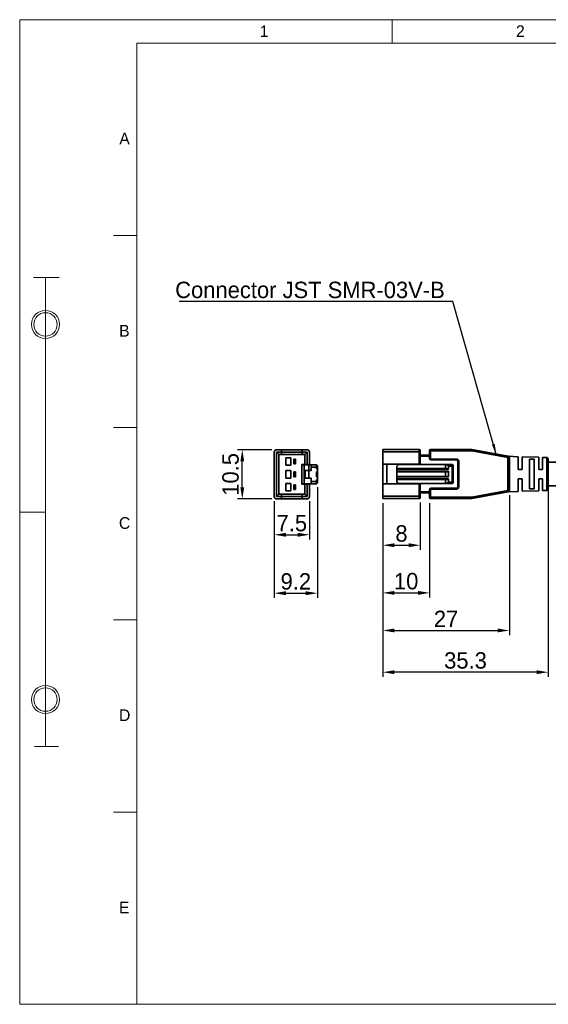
# Model space of a CAD drawing. Header units: millimetres. Extents: x 0 to 297, y 0 to 210.
# Tile 1 of 2: x 0 to 113, y 0 to 210. Entities that reach past the tile are written whole.
import ezdxf

# ---------------------------------------------------------------- set-up
doc = ezdxf.new("R2010")
doc.units = ezdxf.units.MM
doc.header["$PDSIZE"] = -5
for name, color, linetype, lineweight in [('图框_内_', 7, 'Continuous', 18), ('图框_外_', 7, 'Continuous', 18), ('图框文字', 7, 'Continuous', 18), ('标注', 3, 'Continuous', 25), ('粗实线层', 7, 'Continuous', 35)]:
    doc.layers.add(name, color=color, linetype=linetype, lineweight=lineweight)
doc.dimstyles.new('CST_STANDARD', dxfattribs={"dimtxt": 3.5, "dimasz": 2.5, "dimexe": 1, "dimexo": 1, "dimgap": 0.6, "dimtad": 1, "dimtoh": 1, "dimdec": 4, "dimdsep": 46, "dimtxsty": 'Standard', "dimcen": -2.5, "dimdle": 5, "dimadec": 0, "dimazin": 0, "dimtfac": 1, "dimtdec": 4, "dimtofl": 0, "dimtmove": 0, "dimatfit": 3, "dimfxl": 1, "dimtolj": 1, "dimarcsym": 0})

# ---------------------------------------------------------------- blocks, each defined once
blk = doc.blocks.new('*X1')
at = {"layer": '标注', "linetype": 'Continuous'}
blk.add_hatch(color=0, dxfattribs=at).paths.add_polyline_path([(101.68, 117.03), (100.7, 119.35), (101.3, 119.52)], flags=0)
at = {"layer": '标注', "color": 0}
blk.add_line((92.39, 149.87), (34.03, 149.87), dxfattribs=at)
at = {"layer": '标注', "color": 0, "linetype": 'Continuous'}
blk.add_line((101.68, 117.03), (92.39, 149.87), dxfattribs=at)
at = {"layer": '标注', "color": 7, "insert": (92.39, 150.57), "char_height": 3.5, "width": 113.8278, "attachment_point": 9}
blk.add_mtext('\\pxi0.5,r0.5;Connector JST SMR-03V-B', dxfattribs=at)
blk = doc.blocks.new('*X4')
at = {"layer": 'Defpoints', "color": 0}
for p in [(47.46, 118.28), (54.78, 118.28), (54.78, 107.78)]:
    blk.add_point(p, dxfattribs=at)
at = {"layer": '标注', "color": 0, "linetype": 'Continuous', "lineweight": -2}
for p, q in [((53.78, 118.28), (46.46, 118.28)), ((47.46, 110.28), (47.46, 115.78)), ((53.78, 107.78), (46.46, 107.78))]:
    blk.add_line(p, q, dxfattribs=at)
at = {"layer": '标注', "color": 0}
for points in [[(47.88, 115.78), (47.05, 115.78), (47.46, 118.28)], [(47.05, 110.28), (47.88, 110.28), (47.46, 107.78)]]:
    blk.add_solid(points, dxfattribs=at)
at = {"layer": '标注', "color": 7, "insert": (44.97, 113.03), "char_height": 3.5, "attachment_point": 5, "rotation": 90}
blk.add_mtext('\\A1;\\A1;{\\fFZLanTingHei-R-GBK|b0|i0|c134|p2;10.5}', dxfattribs=at)
blk = doc.blocks.new('*X5')
at = {"layer": 'Defpoints', "color": 0}
for p in [(54.28, 108.28), (61.78, 108.28), (61.78, 100.15)]:
    blk.add_point(p, dxfattribs=at)
at = {"layer": '标注', "color": 0, "linetype": 'Continuous', "lineweight": -2}
for p, q in [((54.28, 107.28), (54.28, 99.15)), ((61.78, 107.28), (61.78, 99.15)), ((56.78, 100.15), (59.28, 100.15))]:
    blk.add_line(p, q, dxfattribs=at)
at = {"layer": '标注', "color": 0}
for points in [[(56.78, 100.56), (56.78, 99.73), (54.28, 100.15)], [(59.28, 99.73), (59.28, 100.56), (61.78, 100.15)]]:
    blk.add_solid(points, dxfattribs=at)
at = {"layer": '标注', "color": 7, "insert": (58.03, 102.61), "char_height": 3.5, "attachment_point": 5}
blk.add_mtext('\\A1;\\A1;{\\fFZLanTingHei-R-GBK|b0|i0|c134|p2;7.5}', dxfattribs=at)
blk = doc.blocks.new('*X6')
at = {"layer": 'Defpoints', "color": 0}
for p in [(63.48, 111.33), (54.28, 108.28), (63.48, 87.68)]:
    blk.add_point(p, dxfattribs=at)
at = {"layer": '标注', "color": 0, "linetype": 'Continuous', "lineweight": -2}
for p, q in [((63.48, 110.33), (63.48, 86.68)), ((54.28, 107.28), (54.28, 86.68)), ((56.78, 87.68), (60.98, 87.68))]:
    blk.add_line(p, q, dxfattribs=at)
at = {"layer": '标注', "color": 0}
for points in [[(56.78, 88.1), (56.78, 87.26), (54.28, 87.68)], [(60.98, 87.26), (60.98, 88.1), (63.48, 87.68)]]:
    blk.add_solid(points, dxfattribs=at)
at = {"layer": '标注', "color": 7, "insert": (58.88, 90.18), "char_height": 3.5, "attachment_point": 5}
blk.add_mtext('\\A1;\\A1;{\\fFZLanTingHei-R-GBK|b0|i0|c134|p2;9.2}', dxfattribs=at)
blk = doc.blocks.new('*X14')
at = {"layer": 'Defpoints', "color": 0}
for p in [(77.41, 107.85), (85.41, 108.05), (85.41, 97.91)]:
    blk.add_point(p, dxfattribs=at)
at = {"layer": '标注', "color": 0, "linetype": 'Continuous', "lineweight": -2}
for p, q in [((77.41, 106.85), (77.41, 96.91)), ((85.41, 107.05), (85.41, 96.91)), ((79.91, 97.91), (82.91, 97.91))]:
    blk.add_line(p, q, dxfattribs=at)
at = {"layer": '标注', "color": 0}
for points in [[(79.91, 98.33), (79.91, 97.49), (77.41, 97.91)], [(82.91, 97.49), (82.91, 98.33), (85.41, 97.91)]]:
    blk.add_solid(points, dxfattribs=at)
at = {"layer": '标注', "color": 7, "insert": (81.41, 100.4), "char_height": 3.5, "attachment_point": 5}
blk.add_mtext('\\A1;\\A1;{\\fFZLanTingHei-R-GBK|b0|i0|c134|p2;8}', dxfattribs=at)
blk = doc.blocks.new('*X15')
at = {"layer": 'Defpoints', "color": 0}
for p in [(77.41, 107.85), (87.41, 107.85), (87.41, 87.75)]:
    blk.add_point(p, dxfattribs=at)
at = {"layer": '标注', "color": 0, "linetype": 'Continuous', "lineweight": -2}
for p, q in [((77.41, 106.85), (77.41, 86.75)), ((87.41, 106.85), (87.41, 86.75)), ((79.91, 87.75), (84.91, 87.75))]:
    blk.add_line(p, q, dxfattribs=at)
at = {"layer": '标注', "color": 0}
for points in [[(79.91, 88.16), (79.91, 87.33), (77.41, 87.75)], [(84.91, 87.33), (84.91, 88.16), (87.41, 87.75)]]:
    blk.add_solid(points, dxfattribs=at)
at = {"layer": '标注', "color": 7, "insert": (82.41, 90.23), "char_height": 3.5, "attachment_point": 5}
blk.add_mtext('\\A1;\\A1;{\\fFZLanTingHei-R-GBK|b0|i0|c134|p2;10}', dxfattribs=at)
blk = doc.blocks.new('*X16')
at = {"layer": 'Defpoints', "color": 0}
for p in [(104.41, 109.6), (77.41, 107.85), (104.41, 79.73)]:
    blk.add_point(p, dxfattribs=at)
at = {"layer": '标注', "color": 0, "linetype": 'Continuous', "lineweight": -2}
for p, q in [((104.41, 108.6), (104.41, 78.73)), ((77.41, 106.85), (77.41, 78.73)), ((79.91, 79.73), (101.91, 79.73))]:
    blk.add_line(p, q, dxfattribs=at)
at = {"layer": '标注', "color": 0}
for points in [[(79.91, 80.15), (79.91, 79.32), (77.41, 79.73)], [(101.91, 79.32), (101.91, 80.15), (104.41, 79.73)]]:
    blk.add_solid(points, dxfattribs=at)
at = {"layer": '标注', "color": 7, "insert": (90.91, 82.2), "char_height": 3.5, "attachment_point": 5}
blk.add_mtext('\\A1;\\A1;{\\fFZLanTingHei-R-GBK|b0|i0|c134|p2;27}', dxfattribs=at)
blk = doc.blocks.new('*X19')
at = {"layer": 'Defpoints', "color": 0}
for p in [(112.71, 110.6), (77.41, 107.85), (77.41, 70.83)]:
    blk.add_point(p, dxfattribs=at)
at = {"layer": '标注', "color": 0, "linetype": 'Continuous', "lineweight": -2}
for p, q in [((112.71, 109.6), (112.71, 69.83)), ((77.41, 106.85), (77.41, 69.83)), ((110.21, 70.83), (79.91, 70.83))]:
    blk.add_line(p, q, dxfattribs=at)
at = {"layer": '标注', "color": 0}
for points in [[(79.91, 71.25), (79.91, 70.42), (77.41, 70.83)], [(110.21, 70.42), (110.21, 71.25), (112.71, 70.83)]]:
    blk.add_solid(points, dxfattribs=at)
at = {"layer": '标注', "color": 7, "insert": (95.06, 73.32), "char_height": 3.5, "attachment_point": 5}
blk.add_mtext('\\A1;\\A1;{\\fFZLanTingHei-R-GBK|b0|i0|c134|p2;35.3}', dxfattribs=at)

msp = doc.modelspace()

# ---------------------------------------------------------------- linework, layer by layer
at = {"layer": '图框_内_'}
for p, q in [((79.4, 205), (79.4, 210)), ((25, 205), (80, 205)), ((25, 190), (25, 205)), ((25, 0), (25, 205)), ((297, 205), (25, 205)), ((25, 164), (20, 164)), ((2.96368, 155), (8.39676, 155)), ((5.5, 55), (5.5, 155)), ((5.5, 55), (5.5, 155)), ((25, 123), (20, 123)), ((5.5, 105), (0, 105)), ((25, 82), (20, 82)), ((3.15179, 55), (8.30358, 55)), ((3.15179, 55), (8.30358, 55)), ((25, 41), (20, 41))]:
    msp.add_line(p, q, dxfattribs=at)
for centre, radius in [((5.5, 145), 3), ((5.5, 145), 3), ((5.5, 145), 2.5), ((5.5, 145), 2.5), ((5.5, 65), 3), ((5.5, 65), 3), ((5.5, 65), 2.5), ((5.5, 65), 2.5)]:
    msp.add_circle(centre, radius, dxfattribs=at)
at = {"layer": '图框_外_'}
for p, q in [((297, 210), (0, 210)), ((0, 0), (0, 210)), ((297, 0), (0, 0))]:
    msp.add_line(p, q, dxfattribs=at)
at = {"layer": '粗实线层'}
for p, q in [((54.28199, 117.78137), (54.28199, 108.28137)), ((61.28199, 118.28137), (54.78199, 118.28137)), ((54.78199, 108.28137), (54.78199, 117.78137)), ((55.28199, 117.28137), (54.78199, 117.78137)), ((54.78199, 117.78137), (61.28199, 117.78137)), ((55.83199, 118.28137), (55.83199, 117.28137)), ((60.23199, 118.28137), (60.23199, 117.28137)), ((60.78199, 117.28137), (61.28199, 117.78137)), ((61.28199, 117.78137), (61.28199, 115.15637)), ((61.78199, 115.15637), (61.78199, 117.78137)), ((77.41407, 107.84828), (77.41407, 118.34828)), ((77.41407, 118.34828), (85.21407, 118.34828)), ((77.41407, 117.84828), (85.41407, 117.84828)), ((85.21407, 118.34828), (85.21407, 115.22328)), ((85.41407, 118.14828), (85.41407, 115.22328)), ((87.41407, 118.14828), (87.41407, 116.39828)), ((96.3884, 118.04828), (87.41407, 118.04828)), ((87.61407, 118.34828), (87.61407, 116.39828)), ((96.3884, 118.34828), (87.61407, 118.34828)), ((55.28199, 108.78137), (55.28199, 117.28137)), ((55.28199, 117.28137), (60.78199, 117.28137)), ((56.78199, 116.58137), (56.78199, 114.98137)), ((57.78199, 116.58137), (56.78199, 116.58137)), ((57.78199, 114.98137), (57.78199, 116.58137)), ((58.48199, 116.28137), (58.48199, 115.28137)), ((58.78199, 116.28137), (58.48199, 116.28137)), ((58.78199, 116.08137), (58.48199, 116.08137)), ((58.78199, 116.28137), (58.78199, 115.28137)), ((60.78199, 117.28137), (60.78199, 115.15637)), ((85.41407, 117.09828), (87.41407, 117.09828)), ((85.41407, 116.89828), (87.41407, 116.89828)), ((87.61407, 116.39828), (87.41407, 116.39828)), ((87.71407, 116.29828), (87.71407, 116.09828)), ((87.71407, 116.29828), (93.11407, 116.29828)), ((87.71407, 116.09828), (93.11407, 116.09828)), ((93.41407, 115.79828), (93.41407, 110.39828)), ((93.61407, 115.79828), (93.61407, 110.39828)), ((104.11407, 109.60099), (104.11407, 116.59558)), ((104.41407, 109.60099), (104.41407, 116.59558)), ((106.31407, 114.09828), (106.31407, 116.79828)), ((107.11407, 114.09828), (107.11407, 116.77328)), ((108.71407, 109.92368), (108.71407, 116.27289)), ((109.71407, 109.95941), (109.71407, 116.23716)), ((110.71407, 114.09828), (110.71407, 116.66078)), ((111.51368, 114.09828), (111.51368, 116.6358)), ((112.42344, 116.60737), (112.42344, 109.5892)), ((112.71407, 116.30751), (112.71407, 109.88906)), ((112.71407, 115.59828), (138.99458, 115.59828)), ((56.78199, 114.98137), (57.78199, 114.98137)), ((56.78199, 113.83137), (56.78199, 112.23137)), ((57.78199, 113.83137), (56.78199, 113.83137)), ((57.78199, 112.23137), (57.78199, 113.83137)), ((58.48199, 115.48137), (58.78199, 115.48137)), ((58.48199, 115.28137), (58.78199, 115.28137)), ((58.48199, 113.53137), (58.48199, 112.53137)), ((58.78199, 113.53137), (58.48199, 113.53137)), ((58.78199, 113.53137), (58.78199, 112.53137)), ((60.18199, 115.15637), (60.18199, 110.90637)), ((61.78199, 115.15637), (60.18199, 115.15637)), ((60.18199, 115.03137), (63.28199, 115.03137)), ((60.68199, 115.03137), (60.68199, 111.03137)), ((60.85569, 113.83137), (60.85569, 112.23137)), ((60.85576, 113.83137), (62.18199, 113.83137)), ((60.88928, 113.83137), (60.88928, 112.23137)), ((61.68199, 115.03137), (61.68199, 112.23137)), ((62.18199, 115.03137), (62.18199, 113.83137)), ((63.28199, 114.53137), (62.18199, 114.53137)), ((63.28199, 115.03137), (63.28199, 114.18137)), ((63.38199, 114.18137), (63.28199, 114.18137)), ((63.38199, 113.53137), (63.28199, 113.53137)), ((63.28199, 113.53137), (63.28199, 112.53137)), ((63.48199, 114.73137), (63.48199, 111.33137)), ((77.41407, 115.22328), (85.41407, 115.22328)), ((78.31407, 110.97328), (78.31407, 115.22328)), ((80.41407, 111.59828), (80.41407, 114.59828)), ((91.11407, 114.24828), (80.41407, 114.24828)), ((91.41407, 114.14828), (80.41407, 114.14828)), ((80.41407, 113.69828), (91.41407, 113.69828)), ((80.41407, 113.59828), (91.11407, 113.59828)), ((80.91407, 115.09828), (92.21407, 115.09828)), ((84.31407, 115.22328), (84.31407, 115.09828)), ((90.81407, 115.09828), (90.81407, 114.24828)), ((90.81407, 113.59828), (90.81407, 112.59828)), ((91.41407, 114.79828), (91.41407, 114.14828)), ((92.41407, 114.79828), (91.41407, 114.79828)), ((91.41407, 113.69828), (91.41407, 112.49828)), ((92.21407, 115.09828), (92.21407, 111.09828)), ((92.41407, 114.89828), (92.41407, 111.29828)), ((106.31407, 114.09828), (107.11407, 114.09828)), ((110.71407, 114.09828), (111.51368, 114.09828)), ((56.78199, 112.23137), (57.78199, 112.23137)), ((58.78199, 113.33137), (58.48199, 113.33137)), ((58.48199, 112.73137), (58.78199, 112.73137)), ((58.48199, 112.53137), (58.78199, 112.53137)), ((60.85576, 112.23137), (62.18199, 112.23137)), ((62.18199, 112.23137), (62.18199, 111.03137)), ((63.28199, 111.53137), (62.18199, 111.53137)), ((63.38199, 112.53137), (63.28199, 112.53137)), ((63.38199, 111.88137), (63.28199, 111.88137)), ((63.28199, 111.88137), (63.28199, 111.03137)), ((91.11407, 112.59828), (80.41407, 112.59828)), ((91.41407, 112.49828), (80.41407, 112.49828)), ((80.41407, 112.04828), (91.41407, 112.04828)), ((80.41407, 111.94828), (91.11407, 111.94828)), ((90.81407, 111.94828), (90.81407, 111.09828)), ((91.41407, 112.04828), (91.41407, 111.39828)), ((91.41407, 111.39828), (92.41407, 111.39828)), ((106.31407, 109.39828), (106.31407, 112.09828)), ((107.11407, 112.09828), (106.31407, 112.09828)), ((107.11407, 109.42328), (107.11407, 112.09828)), ((110.71407, 109.53578), (110.71407, 112.09828)), ((111.51368, 112.09828), (110.71407, 112.09828)), ((111.51368, 109.56077), (111.51368, 112.09828)), ((56.78199, 111.08137), (56.78199, 109.48137)), ((57.78199, 111.08137), (56.78199, 111.08137)), ((56.78199, 109.48137), (57.78199, 109.48137)), ((57.78199, 109.48137), (57.78199, 111.08137)), ((58.78199, 110.78137), (58.48199, 110.78137)), ((58.48199, 110.78137), (58.48199, 109.78137)), ((58.78199, 110.58137), (58.48199, 110.58137)), ((58.48199, 109.98137), (58.78199, 109.98137)), ((58.48199, 109.78137), (58.78199, 109.78137)), ((58.78199, 110.78137), (58.78199, 109.78137)), ((60.18199, 111.03137), (63.28199, 111.03137)), ((60.18199, 110.90637), (61.78199, 110.90637)), ((60.78199, 110.90637), (60.78199, 108.78137)), ((61.28199, 110.90637), (61.28199, 108.28137)), ((61.78199, 108.28137), (61.78199, 110.90637)), ((77.41407, 110.97328), (85.41407, 110.97328)), ((80.91407, 111.09828), (92.21407, 111.09828)), ((84.31407, 111.09828), (84.31407, 110.97328)), ((85.21407, 110.97328), (85.21407, 107.84828)), ((85.41407, 110.97328), (85.41407, 108.04828)), ((85.41407, 109.29828), (87.41407, 109.29828)), ((87.41407, 109.79828), (87.41407, 108.04828)), ((87.61407, 109.79828), (87.41407, 109.79828)), ((87.61407, 109.79828), (87.61407, 107.84828)), ((87.71407, 109.89828), (87.71407, 110.09828)), ((93.11407, 110.09828), (87.71407, 110.09828)), ((93.11407, 109.89828), (87.71407, 109.89828)), ((93.11407, 109.89828), (93.11407, 110.09828)), ((93.61407, 110.39828), (93.41407, 110.39828)), ((96.3884, 108.14828), (104.11407, 109.60099)), ((96.43937, 107.85265), (104.16951, 109.30615)), ((104.11407, 109.60099), (104.16504, 109.30535)), ((104.41407, 109.60099), (104.11407, 109.60099)), ((104.16951, 109.30615), (106.31407, 109.39828)), ((110.71407, 109.53578), (107.11407, 109.42328)), ((107.11407, 109.42328), (110.71407, 109.53578)), ((108.71407, 109.92368), (109.71407, 109.95941)), ((112.42344, 109.5892), (111.51368, 109.56077)), ((111.51368, 109.56077), (112.42344, 109.5892)), ((112.71407, 110.59828), (138.99458, 110.59828)), ((55.28199, 108.78137), (54.78199, 108.28137)), ((54.78199, 108.28137), (61.28199, 108.28137)), ((54.78199, 107.78137), (61.28199, 107.78137)), ((55.28199, 108.78137), (60.78199, 108.78137)), ((55.83199, 108.78137), (55.83199, 107.78137)), ((60.23199, 107.78137), (60.23199, 108.78137)), ((60.78199, 108.78137), (61.28199, 108.28137)), ((85.41407, 108.34828), (77.41407, 108.34828)), ((77.41407, 107.84828), (85.21407, 107.84828)), ((85.41407, 109.09828), (87.41407, 109.09828)), ((87.41407, 108.14828), (96.3884, 108.14828)), ((87.61407, 107.84828), (96.3884, 107.84828)), ((96.3884, 108.14828), (96.3884, 107.84828)), ((96.43937, 107.85265), (96.3884, 108.14828)), ((96.3884, 107.84828), (96.43937, 107.85265))]:
    msp.add_line(p, q, dxfattribs=at)
at = {"layer": '粗实线层', "linetype": 'Continuous'}
for p, q in [((96.3884, 118.34828), (96.3884, 118.04828)), ((96.3884, 118.04828), (96.43937, 118.34392)), ((104.11407, 116.59558), (96.3884, 118.04828)), ((104.16951, 116.89122), (96.43937, 118.34392)), ((93.11407, 116.29828), (93.11407, 116.09828)), ((93.61407, 115.79828), (93.41407, 115.79828)), ((104.16504, 116.89122), (104.11407, 116.59558)), ((104.11407, 116.59558), (104.41407, 116.59558)), ((106.31407, 116.79828), (104.16504, 116.89122)), ((110.71407, 116.66078), (107.11407, 116.77328)), ((109.71407, 116.23716), (108.71407, 116.27289)), ((112.42344, 116.60737), (111.51368, 116.6358))]:
    msp.add_line(p, q, dxfattribs=at)
at = {"layer": '粗实线层'}
for centre, radius, start, end in [((54.78199, 117.78137), 0.5, 90, 180), ((61.28199, 117.78137), 0.5, 360, 90), ((85.21407, 118.14828), 0.2, 0, 90), ((87.61407, 118.14828), 0.2, 90, 180), ((87.71407, 116.39828), 0.3, 180, 270), ((87.71407, 116.39828), 0.1, 180, 270), ((63.18199, 114.73137), 0.3, 0, 70.5287794), ((63.38199, 114.08137), 0.1, 0, 90), ((63.38199, 113.63137), 0.1, 270, 360), ((80.91407, 114.59828), 0.5, 90, 180), ((92.21407, 114.89828), 0.2, 0, 90), ((63.38199, 112.43137), 0.1, 0, 90), ((63.38199, 111.98137), 0.1, 270, 360), ((80.91407, 111.59828), 0.5, 180, 270), ((87.71407, 109.79828), 0.3, 90, 180), ((87.71407, 109.79828), 0.1, 90, 180), ((92.21407, 111.29828), 0.2, 270, 0), ((93.11407, 110.39828), 0.5, 270, 360), ((93.11407, 110.39828), 0.3, 270, 360), ((104.11407, 109.60099), 0.3, 279.782407, 360), ((112.41407, 109.88906), 0.3, 271.7899106, 0), ((54.78199, 108.28137), 0.5, 180, 270), ((61.28199, 108.28137), 0.5, 270, 360), ((85.21407, 108.04828), 0.2, 270, 0), ((87.61407, 108.04828), 0.2, 180, 270), ((96.3884, 108.14828), 0.3, 270, 279.782407)]:
    msp.add_arc(centre, radius, start, end, dxfattribs=at)
at = {"layer": '粗实线层', "linetype": 'Continuous'}
for centre, radius, start, end in [((96.3884, 118.04828), 0.3, 80.217593, 90), ((93.11407, 115.79828), 0.5, 360, 90), ((93.11407, 115.79828), 0.3, 360, 90), ((104.11407, 116.59558), 0.3, 360, 80.217593), ((112.41407, 116.30751), 0.3, 360, 88.2100894), ((63.18199, 111.33137), 0.3, 289.4712206, 0)]:
    msp.add_arc(centre, radius, start, end, dxfattribs=at)
at = {"layer": '粗实线层'}
for centre, major_axis, start_param, end_param in [((90.51407, 114.79828), (0.9, 0), 0, 1.230959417), ((91.11407, 114.14828), (0.3, 0), 0, 1.570796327), ((91.11407, 113.69828), (0.3, 0), 4.71238898, 6.283185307), ((90.51407, 111.39828), (0.9, 0), 5.05222589, 6.283185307), ((91.11407, 112.49828), (0.3, 0), 0, 1.570796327), ((91.11407, 112.04828), (0.3, 0), 4.71238898, 6.283185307)]:
    msp.add_ellipse(centre, major_axis=major_axis, ratio=0.333333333, start_param=start_param, end_param=end_param, dxfattribs=at)

# ---------------------------------------------------------------- block references
at = {"layer": '标注', "color": 9}
msp.add_blockref('*X1', (0, 0), dxfattribs=at)

# ---------------------------------------------------------------- texts
at = {"layer": '图框文字', "linetype": 'Continuous'}
for s, p in [('1', (51.20017, 206.29135)), ('2', (105.82379, 206.29135)), ('A', (21.23923, 183.40182)), ('B', (21.20908, 142.40182)), ('C', (21.15631, 101.40182)), ('D', (21.18144, 60.40182)), ('E', (21.16888, 19.40182))]:
    msp.add_text(s, height=2.5, dxfattribs=at).set_placement(p)

# ---------------------------------------------------------------- dimensions: what is measured, and where the dimension line sits
at = {"layer": '标注', "color": 9}
dim = msp.add_linear_dim(base=(47.46176, 118.28137), p1=(54.78199, 107.78137), p2=(54.78199, 118.28137), angle=90, text='\\A1;{\\fFZLanTingHei-R-GBK|b0|i0|c134|p2;<>}', dimstyle='CST_STANDARD', override={"dimtxsty": 'Standard', "dimsah": 1, "dimclrt": 7, "dimtzin": 8}, dxfattribs=at)
dim.commit()
dim.dimension.update_dxf_attribs({"geometry": '*X4', "text_midpoint": (44.97433, 113.03137)})
for base, p1, p2, picture, middle in [((63.48199, 87.67855), (54.28199, 108.28137), (63.48199, 111.33137), '*X6', (58.88199, 90.17514)), ((77.41407, 70.83245), (112.71407, 110.59828), (77.41407, 107.84828), '*X19', (95.06407, 73.31989)), ((104.41407, 79.73228), (77.41407, 107.84828), (104.41407, 109.60099), '*X16', (90.91407, 82.20139)), ((85.41407, 97.9111), (77.41407, 107.84828), (85.41407, 108.04828), '*X14', (81.41407, 100.39853)), ((87.41407, 87.74546), (77.41407, 107.84828), (87.41407, 107.84828), '*X15', (82.41407, 90.2329))]:
    dim = msp.add_linear_dim(base=base, p1=p1, p2=p2, text='\\A1;{\\fFZLanTingHei-R-GBK|b0|i0|c134|p2;<>}', dimstyle='CST_STANDARD', override={"dimtxsty": 'Standard', "dimsah": 1, "dimclrt": 7, "dimtzin": 8}, dxfattribs=at)
    dim.commit()
    dim.dimension.update_dxf_attribs({"geometry": picture, "text_midpoint": middle})
dim = msp.add_linear_dim(base=(61.78199, 100.14557), p1=(54.28199, 108.28137), p2=(61.78199, 108.28137), text='\\A1;{\\fFZLanTingHei-R-GBK|b0|i0|c134|p2;<>}', dimstyle='CST_STANDARD', override={"dimtxsty": 'Standard', "dimsah": 1, "dimclrt": 7, "dimtzin": 8}, dxfattribs=at)
dim.commit()
dim.dimension.update_dxf_attribs({"geometry": '*X5', "text_midpoint": (58.03199, 100.14557), "dimtype": 160})

doc.saveas('drawing.dxf')
